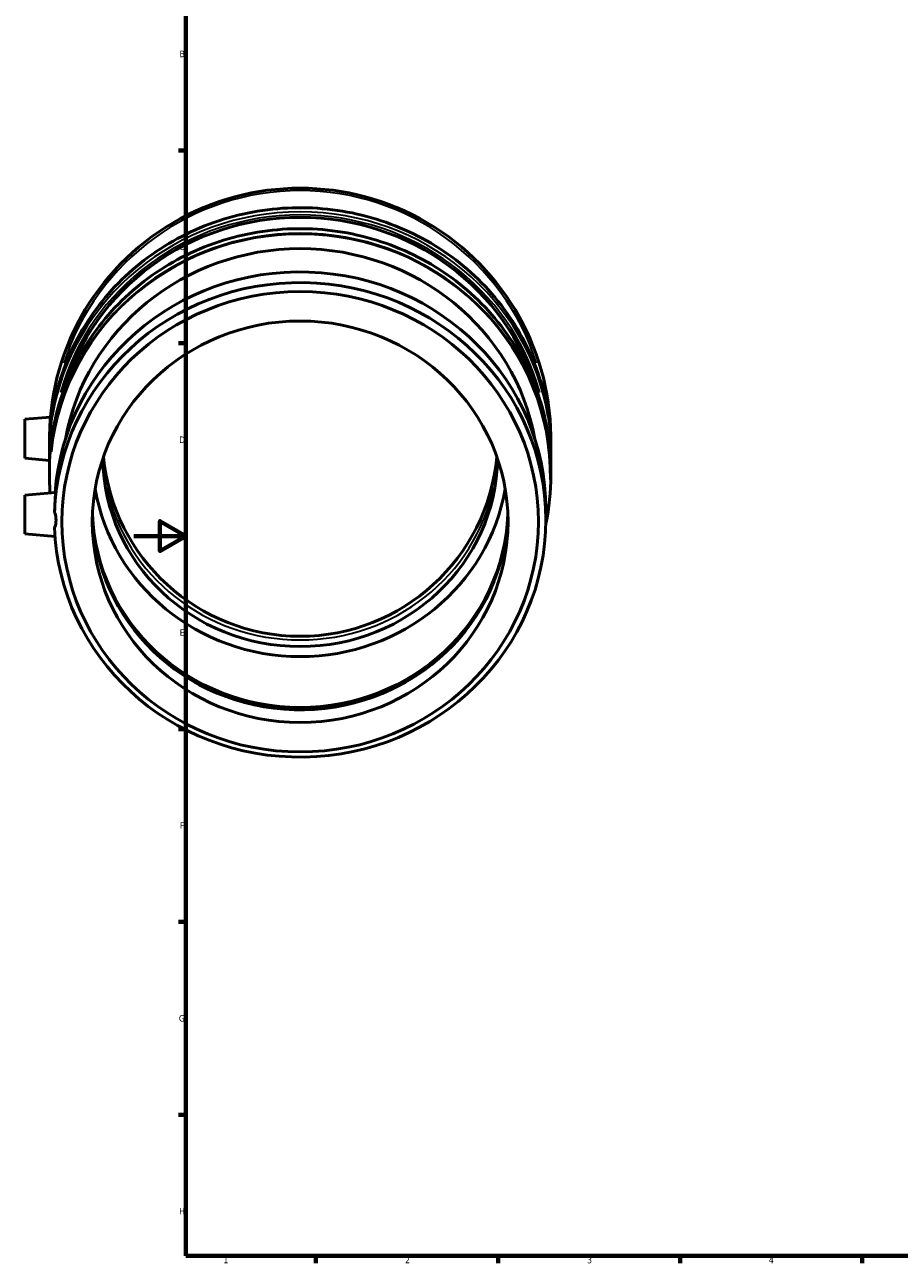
# Model space of a CAD drawing. Header units: millimetres. Extents: x -42 to 1102, y -94 to 1082.
# Tile 1 of 9: x -42 to 295, y 17 to 494. Entities that reach past the tile are written whole.
import ezdxf

# ---------------------------------------------------------------- set-up
doc = ezdxf.new("R2010")
doc.units = ezdxf.units.MM
for name, color, linetype, lineweight in [('Border (ISO)', 7, 'Continuous', 70), ('Visible (ISO)', 7, 'Continuous', 50), ('Visible Narrow (ISO)', 7, 'Continuous', 35)]:
    doc.layers.add(name, color=color, linetype=linetype, lineweight=lineweight)
doc.styles.add('Note Text (ISO)', font='tahoma.ttf')

# ---------------------------------------------------------------- blocks, each defined once
blk = doc.blocks.new('Borders Default Border')
at = {"layer": 'Border (ISO)'}
for p, q in [((20, 445.5), (17.1, 445.5)), ((20, 371.25), (17.1, 371.25)), ((20, 222.75), (17.1, 222.75)), ((20, 148.5), (17.1, 148.5)), ((20, 74.25), (17.1, 74.25)), ((70.08, 20), (70.08, 17.1)), ((140.17, 20), (140.17, 17.1)), ((210.25, 20), (210.25, 17.1)), ((280.33, 20), (280.33, 17.1))]:
    blk.add_line(p, q, dxfattribs=at)
at = {"layer": 'Border (ISO)', "flags": 128}
for points in [[(20, 20), (20, 574), (821, 574), (821, 20), (20, 20)], [(0, 297), (20, 297), (10, 302.77), (10, 291.23), (20, 297)]]:
    blk.add_lwpolyline(points, dxfattribs=at)
at = {"layer": 'Border (ISO)', "color": 232, "true_color": 0xca0064, "char_height": 2.5, "attachment_point": 7, "style": 'Note Text (ISO)'}
for s, insert in [('B', (17.59, 481.37)), ('C', (17.43, 407.08)), ('D', (17.43, 332.88)), ('E', (17.64, 258.63)), ('F', (17.7, 184.38)), ('G', (17.31, 110.08)), ('H', (17.44, 35.88)), ('1', (34.48, 17.1)), ('2', (104.37, 17.1)), ('3', (174.43, 17.05)), ('4', (244.42, 17.1))]:
    blk.add_mtext(s, dxfattribs=dict(at, insert=insert))

msp = doc.modelspace()

# ---------------------------------------------------------------- linework, layer by layer
at = {"layer": 'Visible (ISO)'}
for p, q in [((-42.006, 341.97), (-32.143, 342.832)), ((-42.006, 326.97), (-42.006, 341.97)), ((-32.506, 328.618), (-32.506, 330.192)), ((160.494, 328.618), (160.494, 330.192)), ((-42.006, 326.97), (-32.472, 326.135)), ((-32.506, 320.399), (-32.506, 322.119)), ((160.494, 320.399), (160.494, 322.119)), ((-42.006, 312.831), (-30.217, 313.862)), ((-42.006, 297.831), (-42.006, 312.831)), ((158.564, 303.275), (158.564, 307.387)), ((-42.006, 297.831), (-30.339, 296.81))]:
    msp.add_line(p, q, dxfattribs=at)
for radius, start, end in [(96.5, 358.70813, 181.29187), (76, 185.20688, 354.79312)]:
    msp.add_arc((63.994, 334.47), radius, start, end, dxfattribs=at)
for centre, major_axis, start_param, end_param in [((63.994, 328.368), (-94.57, 0), 3.4126462, 6.0121317), ((63.994, 319.062), (-91.733, 0), 3.3149261, 6.1098519), ((63.994, 307.387), (-94.57, 0), 3.1415927, 6.2123528), ((63.994, 303.275), (-94.57, 0), 0.0321359, 6.2510494), ((63.994, 327.905), (-76, 0), 0.0164202, 3.1251725), ((63.994, 327.905), (80, 0), 3.3064574, 6.1183206), ((63.994, 308.299), (80, 0), 3.178861, 6.245917), ((63.994, 307.387), (80, 0), 3.2132503, 6.2518253), ((63.994, 308.299), (-80.749, 0), 0.9197343, 2.2218584)]:
    msp.add_ellipse(centre, major_axis=major_axis, ratio=0.9659258, start_param=start_param, end_param=end_param, dxfattribs=at)
for major_axis in [(-91.733, 0), (-80, 0)]:
    msp.add_ellipse((63.994, 302.541), major_axis=major_axis, ratio=0.9659258, dxfattribs=at)
for points, knots in [([(-32.506, 330.192), (-32.506, 340.134), (-30.847, 350.075), (-24.376, 368.952), (-19.565, 377.884), (-7.278, 393.838), (0.197, 400.856), (17.057, 412.269), (26.439, 416.66), (46.162, 422.369), (56.5, 423.686), (77.083, 423.109), (87.325, 421.215), (106.676, 414.409), (115.782, 409.498), (131.933, 397.154), (138.976, 389.725), (150.285, 373.101), (154.551, 363.909), (159.387, 346.449), (160.494, 338.321), (160.494, 330.192)], [0, 0, 0, 0, 0.3197716, 0.3197716, 0.6395944, 0.6395944, 0.9595417, 0.9595417, 1.279624, 1.279624, 1.5998009, 1.5998009, 1.9200069, 1.9200069, 2.2401711, 2.2401711, 2.5602308, 2.5602308, 2.8801527, 2.8801527, 3.1415927, 3.1415927, 3.1415927, 3.1415927]), ([(-32.506, 322.119), (-32.506, 332.062), (-30.847, 342.003), (-24.376, 360.879), (-19.565, 369.811), (-7.278, 385.765), (0.197, 392.784), (17.057, 404.196), (26.439, 408.587), (46.162, 414.297), (56.5, 415.613), (77.083, 415.036), (87.325, 413.143), (106.676, 406.336), (115.782, 401.425), (131.933, 389.082), (138.976, 381.652), (150.285, 365.028), (154.551, 355.837), (159.387, 338.376), (160.494, 330.248), (160.494, 322.119)], [0, 0, 0, 0, 0.3197716, 0.3197716, 0.6395944, 0.6395944, 0.9595417, 0.9595417, 1.279624, 1.279624, 1.5998009, 1.5998009, 1.9200069, 1.9200069, 2.2401711, 2.2401711, 2.5602308, 2.5602308, 2.8801527, 2.8801527, 3.1415927, 3.1415927, 3.1415927, 3.1415927]), ([(-30.217, 313.86), (-30.2, 313.861), (-30.191, 313.76), (-30.191, 313.297), (-30.211, 312.793), (-30.284, 311.406), (-30.336, 310.523), (-30.433, 308.668), (-30.484, 307.573), (-30.523, 306.368), (-30.525, 306.289), (-30.528, 306.21)], [2.351896, 2.351896, 2.351896, 2.351896, 2.5680582, 2.5680582, 2.8892117, 2.8892117, 3.2103652, 3.2103652, 3.5312263, 3.5312263, 3.5536926, 3.5536926, 3.5536926, 3.5536926]), ([(-30.528, 306.21), (-30.496, 306.123), (-30.466, 306.035), (-30.129, 305.013), (-29.966, 304.023), (-29.966, 302.211), (-30.129, 301.314), (-30.466, 300.48), (-30.496, 300.409), (-30.528, 300.34)], [1.52262875, 1.52262875, 1.52262875, 1.52262875, 1.54914018, 1.54914018, 1.83052548, 1.83052548, 2.11191077, 2.11191077, 2.1384222, 2.1384222, 2.1384222, 2.1384222]), ([(-15.96, 305.152), (-15.949, 304.782), (-15.935, 304.412), (-15.885, 303.292), (-15.845, 302.551), (-15.801, 301.854)], [4.69974191, 4.69974191, 4.69974191, 4.69974191, 4.80458496, 4.80458496, 5.01894066, 5.01894066, 5.01894066, 5.01894066])]:
    msp.add_open_spline(points, degree=3, knots=knots, dxfattribs=at)
for points in [[(-32.448, 325.369), (-32.487, 326.451), (-32.506, 327.535), (-32.506, 328.618)], [(160.494, 328.618), (160.494, 327.535), (160.474, 326.451), (160.435, 325.369)], [(-32.256, 313.684), (-32.423, 315.918), (-32.506, 318.159), (-32.506, 320.399)], [(160.494, 320.399), (160.494, 314.152), (159.842, 307.905), (158.551, 301.784)]]:
    msp.add_open_spline(points, degree=3, dxfattribs=at)
at = {"layer": 'Visible Narrow (ISO)'}
msp.add_arc((63.994, 334.47), 95.535, 17.72085, 162.27915, dxfattribs=at)
for centre, major_axis, start_param, end_param in [((63.994, 330.192), (-96.5, 0), 3.2986723, 6.1261057), ((63.994, 328.618), (96.5, 0), 0.1570796, 2.984513), ((63.994, 328.368), (-95.535, 0), 3.403517, 6.021261), ((63.994, 320.223), (-96.217, 0), 3.1261241, 6.183491), ((63.994, 322.119), (-96.5, 0), 3.2986723, 6.1261057), ((63.994, 320.399), (96.5, 0), 0.1570796, 2.984513), ((63.994, 330.441), (76, 0), 3.3418056, 6.0829723)]:
    msp.add_ellipse(centre, major_axis=major_axis, ratio=0.9659258, start_param=start_param, end_param=end_param, dxfattribs=at)

# ---------------------------------------------------------------- block references
msp.add_blockref('Borders Default Border', (0, 0))

doc.saveas('drawing.dxf')
